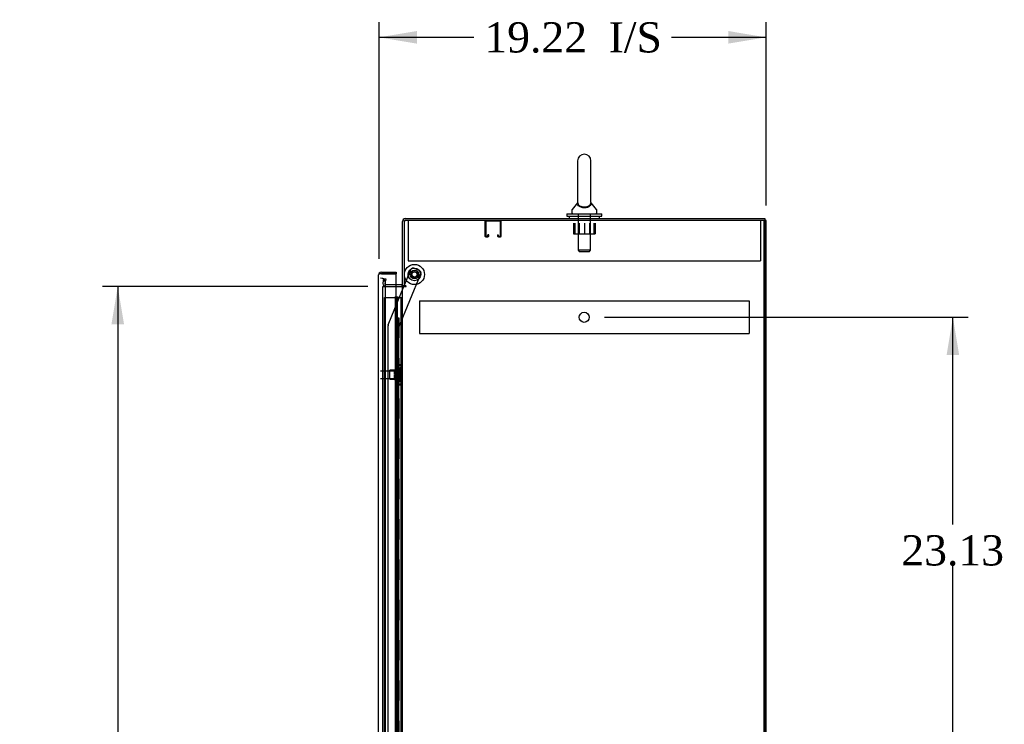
# Model space of a CAD drawing. Header units: inches. Extents: x 1 to 299, y -2 to 199.
# Tile 10 of 12: x 131 to 179, y 103 to 138. Entities that reach past the tile are written whole.
import ezdxf
from ezdxf.enums import TextEntityAlignment as Align
from ezdxf.lldxf.tags import DXFTag

# ---------------------------------------------------------------- set-up
doc = ezdxf.new("R2010")
doc.units = ezdxf.units.IN
doc.header["$MEASUREMENT"] = 0
for name, color, linetype in [('COM50677-2', 7, 'Continuous'), ('COM53964-1', 7, 'Continuous'), ('COM70215', 7, 'Continuous'), ('COM70220', 7, 'Continuous'), ('COM70759', 7, 'Continuous'), ('COM70763-1', 7, 'Continuous'), ('COM70764-1', 7, 'Continuous'), ('COM70839-1', 7, 'Continuous'), ('COM71202-1', 7, 'Continuous'), ('COM71206-1', 7, 'Continuous'), ('Default', 7, 'Continuous'), ('NTS18024', 7, 'Continuous'), ('NTS18147', 7, 'Continuous'), ('ROL87452', 7, 'Continuous'), ('RVT17786', 7, 'Continuous'), ('SCS86415', 7, 'Continuous'), ('STD26122', 7, 'Continuous'), ('WAF25376', 7, 'Continuous'), ('WAF25377', 7, 'Continuous'), ('WAM254785', 7, 'Continuous'), ('WAM30038', 7, 'Continuous')]:
    doc.layers.add(name, color=color, linetype=linetype)
doc.styles.add('SEACAD_Times_New_Roman', font='times.ttf')
tags = doc.linetypes.add('HIDDEN2', pattern=[0.1875, 0.125, -0.0625]).pattern_tags.tags
tags[6:7] = [DXFTag(74, 4), DXFTag(75, 0), DXFTag(340, '0'), DXFTag(46, 0.0), DXFTag(50, 0.0), DXFTag(44, 0.0), DXFTag(45, 0.0)]
tags[4:5] = [DXFTag(74, 4), DXFTag(75, 0), DXFTag(340, '0'), DXFTag(46, 0.0), DXFTag(50, 0.0), DXFTag(44, 0.0), DXFTag(45, 0.0)]
doc.dimstyles.new('HAMMOND_(STH_-_300x200)', dxfattribs={"dimtxt": 1.5, "dimasz": 1.875, "dimexe": 0.75, "dimexo": 0.75, "dimgap": 0.375, "dimtad": 0, "dimtih": 1, "dimtoh": 1, "dimzin": 0, "dimdsep": 46, "dimtxsty": 'SEACAD_Times_New_Roman', "dimblk1": '_SE_FILLED', "dimblk2": '_SE_FILLED', "dimsah": 1, "dimcen": 0.75, "dimadec": 0, "dimazin": 0, "dimtfac": 0.8, "dimtofl": 0, "dimtmove": 0, "dimatfit": 3, "dimfxl": 1, "dimtolj": 1, "dimtzin": 0, "dimarcsym": 0})

# ---------------------------------------------------------------- blocks, each defined once
blk = doc.blocks.new('SE3')
at = {"layer": 'COM50677-2', "color": 7, "linetype": 'HIDDEN2'}
for p, q in [((149.839, 128.029), (149.839, 127.844)), ((149.839, 127.844), (149.839, 126.029)), ((167.339, 128.029), (167.339, 127.844)), ((167.339, 127.844), (167.339, 126.029)), ((149.839, 126.029), (167.339, 126.029))]:
    blk.add_line(p, q, dxfattribs=at)
at = {"layer": 'COM53964-1', "color": 7, "linetype": 'HIDDEN2'}
for p, q in [((150.4, 124.038), (150.4, 123.9)), ((150.4, 124.038), (166.775, 124.038)), ((150.4, 123.9), (150.4, 122.551)), ((166.775, 124.038), (166.775, 123.9)), ((166.775, 123.9), (166.775, 122.551)), ((150.4, 122.551), (150.4, 122.413)), ((150.4, 122.413), (166.775, 122.413)), ((166.775, 122.551), (166.775, 122.413))]:
    blk.add_line(p, q, dxfattribs=at)
blk.add_circle((158.587, 123.225), 0.25, dxfattribs=at)
at = {"layer": 'COM70215', "color": 7, "linetype": 'HIDDEN2'}
for p, q in [((153.652, 127.986), (153.652, 127.259)), ((153.692, 127.986), (153.692, 127.259)), ((154.422, 127.989), (153.695, 127.989)), ((154.425, 127.259), (154.425, 127.986)), ((154.465, 127.259), (154.465, 127.986)), ((153.695, 127.256), (153.797, 127.256)), ((153.695, 127.216), (153.797, 127.216)), ((153.8, 127.259), (153.8, 127.31)), ((153.84, 127.31), (153.8, 127.31)), ((153.84, 127.259), (153.84, 127.31)), ((154.277, 127.31), (154.277, 127.259)), ((154.277, 127.31), (154.317, 127.31)), ((154.317, 127.31), (154.317, 127.259)), ((154.32, 127.256), (154.422, 127.256)), ((154.32, 127.216), (154.422, 127.216))]:
    blk.add_line(p, q, dxfattribs=at)
for centre, radius, start, end in [((153.695, 127.986), 0.043, 90, 180), ((153.695, 127.986), 0.003, 90, 180), ((154.422, 127.986), 0.043, 0, 90), ((154.422, 127.986), 0.003, 0, 90), ((153.695, 127.259), 0.043, 180, 270), ((153.695, 127.259), 0.003, 180, 270), ((153.797, 127.259), 0.003, 270, 0), ((153.797, 127.259), 0.043, 270, 0), ((154.32, 127.259), 0.043, 180, 270), ((154.32, 127.259), 0.003, 180, 270), ((154.422, 127.259), 0.003, 270, 0), ((154.422, 127.259), 0.043, 270, 0)]:
    blk.add_arc(centre, radius, start, end, dxfattribs=at)
at = {"layer": 'COM70220', "color": 7, "linetype": 'HIDDEN2'}
for p, q in [((148.715, 124.669), (148.715, 124.919)), ((148.715, 75.737), (148.715, 124.669))]:
    blk.add_line(p, q, dxfattribs=at)
blk.add_arc((148.465, 124.919), 0.25, 0, 90, dxfattribs=at)
at = {"layer": 'COM70759', "color": 7, "linetype": 'HIDDEN2'}
for p, q in [((148.664, 124.203), (149.179, 124.203)), ((148.664, 76.203), (148.664, 124.203)), ((149.179, 124.203), (149.204, 124.203)), ((149.197, 124.212), (149.197, 124.238)), ((149.197, 124.238), (149.247, 124.238)), ((149.247, 124.212), (149.197, 124.212)), ((149.204, 76.203), (149.204, 124.203)), ((149.259, 124.203), (149.204, 124.203)), ((149.209, 124.212), (149.209, 76.203)), ((149.247, 124.238), (149.272, 124.238)), ((149.247, 124.212), (149.272, 124.212)), ((149.259, 124.203), (149.301, 124.203)), ((149.259, 123.203), (149.259, 124.203)), ((149.272, 124.238), (149.322, 124.238)), ((149.322, 124.212), (149.272, 124.212)), ((149.301, 124.203), (149.495, 124.203)), ((149.301, 123.203), (149.301, 124.203)), ((149.309, 76.203), (149.309, 124.212)), ((149.322, 124.238), (149.322, 124.212)), ((149.495, 124.203), (149.557, 124.203)), ((149.495, 76.203), (149.495, 124.203)), ((149.557, 76.203), (149.557, 124.203)), ((149.204, 123.203), (149.259, 123.203)), ((149.249, 123.203), (149.376, 123.203)), ((149.249, 122.203), (149.249, 123.203)), ((149.346, 122.203), (149.346, 123.203)), ((149.371, 123.203), (149.371, 122.203)), ((149.376, 122.203), (149.376, 123.203)), ((149.204, 122.203), (149.259, 122.203)), ((149.249, 122.203), (149.376, 122.203)), ((149.259, 121.203), (149.259, 122.203)), ((149.301, 121.203), (149.301, 122.203)), ((149.204, 121.203), (149.259, 121.203)), ((149.249, 121.203), (149.376, 121.203)), ((149.249, 120.203), (149.249, 121.203)), ((149.346, 120.203), (149.346, 121.203)), ((149.371, 121.203), (149.371, 120.203)), ((149.376, 120.203), (149.376, 121.203)), ((149.204, 120.203), (149.259, 120.203)), ((149.249, 120.203), (149.376, 120.203)), ((149.259, 119.203), (149.259, 120.203)), ((149.301, 119.203), (149.301, 120.203)), ((149.204, 119.203), (149.259, 119.203)), ((149.249, 119.203), (149.376, 119.203)), ((149.249, 118.203), (149.249, 119.203)), ((149.346, 118.203), (149.346, 119.203)), ((149.371, 119.203), (149.371, 118.203)), ((149.376, 118.203), (149.376, 119.203)), ((149.204, 118.203), (149.259, 118.203)), ((149.249, 118.203), (149.376, 118.203)), ((149.259, 117.203), (149.259, 118.203)), ((149.301, 117.203), (149.301, 118.203)), ((149.204, 117.203), (149.259, 117.203)), ((149.249, 117.203), (149.376, 117.203)), ((149.249, 116.203), (149.249, 117.203)), ((149.346, 116.203), (149.346, 117.203)), ((149.371, 117.203), (149.371, 116.203)), ((149.376, 116.203), (149.376, 117.203)), ((149.204, 116.203), (149.259, 116.203)), ((149.249, 116.203), (149.376, 116.203)), ((149.259, 115.203), (149.259, 116.203)), ((149.301, 115.203), (149.301, 116.203)), ((149.204, 115.203), (149.259, 115.203)), ((149.249, 115.203), (149.376, 115.203)), ((149.249, 114.203), (149.249, 115.203)), ((149.346, 114.203), (149.346, 115.203)), ((149.371, 115.203), (149.371, 114.203)), ((149.376, 114.203), (149.376, 115.203)), ((149.204, 114.203), (149.259, 114.203)), ((149.249, 114.203), (149.376, 114.203)), ((149.259, 113.203), (149.259, 114.203)), ((149.301, 113.203), (149.301, 114.203)), ((149.204, 113.203), (149.259, 113.203)), ((149.249, 113.203), (149.376, 113.203)), ((149.249, 112.203), (149.249, 113.203)), ((149.346, 112.203), (149.346, 113.203)), ((149.371, 113.203), (149.371, 112.203)), ((149.376, 112.203), (149.376, 113.203)), ((149.204, 112.203), (149.259, 112.203)), ((149.249, 112.203), (149.376, 112.203)), ((149.259, 111.203), (149.259, 112.203)), ((149.301, 111.203), (149.301, 112.203)), ((149.204, 111.203), (149.259, 111.203)), ((149.249, 111.203), (149.376, 111.203)), ((149.249, 110.203), (149.249, 111.203)), ((149.346, 110.203), (149.346, 111.203)), ((149.371, 111.203), (149.371, 110.203)), ((149.376, 110.203), (149.376, 111.203)), ((149.204, 110.203), (149.259, 110.203)), ((149.249, 110.203), (149.376, 110.203)), ((149.259, 109.203), (149.259, 110.203)), ((149.301, 109.203), (149.301, 110.203)), ((149.204, 109.203), (149.259, 109.203)), ((149.249, 109.203), (149.376, 109.203)), ((149.249, 108.203), (149.249, 109.203)), ((149.346, 108.203), (149.346, 109.203)), ((149.371, 109.203), (149.371, 108.203)), ((149.376, 108.203), (149.376, 109.203)), ((149.204, 108.203), (149.259, 108.203)), ((149.249, 108.203), (149.376, 108.203)), ((149.259, 107.203), (149.259, 108.203)), ((149.301, 107.203), (149.301, 108.203)), ((149.204, 107.203), (149.259, 107.203)), ((149.249, 107.203), (149.376, 107.203)), ((149.249, 106.203), (149.249, 107.203)), ((149.346, 106.203), (149.346, 107.203)), ((149.371, 107.203), (149.371, 106.203)), ((149.376, 106.203), (149.376, 107.203)), ((149.204, 106.203), (149.259, 106.203)), ((149.249, 106.203), (149.376, 106.203)), ((149.259, 105.203), (149.259, 106.203)), ((149.301, 105.203), (149.301, 106.203)), ((149.204, 105.203), (149.259, 105.203)), ((149.249, 105.203), (149.376, 105.203)), ((149.249, 104.203), (149.249, 105.203)), ((149.346, 104.203), (149.346, 105.203)), ((149.371, 105.203), (149.371, 104.203)), ((149.376, 104.203), (149.376, 105.203)), ((149.204, 104.203), (149.259, 104.203)), ((149.249, 104.203), (149.376, 104.203)), ((149.259, 103.203), (149.259, 104.203)), ((149.301, 103.203), (149.301, 104.203)), ((149.204, 103.203), (149.259, 103.203)), ((149.249, 103.203), (149.376, 103.203)), ((149.249, 102.203), (149.249, 103.203)), ((149.346, 102.203), (149.346, 103.203)), ((149.371, 103.203), (149.371, 102.203)), ((149.376, 102.203), (149.376, 103.203))]:
    blk.add_line(p, q, dxfattribs=at)
at = {"layer": 'COM70763-1', "color": 7, "linetype": 'HIDDEN2'}
blk.add_line((167.522, 68.159), (167.522, 128.029), dxfattribs=at)
at = {"layer": 'COM70763-1', "color": 7, "linetype": 'Continuous'}
for p, q in [((167.617, 128.029), (167.557, 128.029)), ((167.617, 68.159), (167.617, 128.029))]:
    blk.add_line(p, q, dxfattribs=at)
at = {"layer": 'COM70764-1', "color": 7, "linetype": 'Continuous'}
for p, q in [((149.7, 128.124), (167.557, 128.124)), ((167.557, 128.124), (167.557, 128.029)), ((149.557, 124.779), (149.557, 127.981)), ((149.509, 124.844), (149.245, 124.844)), ((149.652, 124.779), (149.557, 124.779))]:
    blk.add_line(p, q, dxfattribs=at)
at = {"layer": 'COM70764-1', "color": 7, "linetype": 'HIDDEN2'}
for p, q in [((148.59, 124.899), (148.592, 124.917)), ((148.592, 124.917), (148.632, 125.145)), ((148.632, 125.145), (148.726, 125.129)), ((148.726, 125.129), (148.686, 124.9)), ((148.686, 124.9), (148.686, 124.882)), ((149.245, 124.844), (148.733, 124.844))]:
    blk.add_line(p, q, dxfattribs=at)
at = {"layer": 'COM70764-1', "color": 7, "linetype": 'Continuous'}
for centre, radius, start, end in [((149.7, 127.981), 0.143, 90, 180), ((149.509, 124.892), 0.048, 270, 0), ((149.509, 124.892), 0.143, 270, 307.7949)]:
    blk.add_arc(centre, radius, start, end, dxfattribs=at)
at = {"layer": 'COM70764-1', "color": 7, "linetype": 'HIDDEN2'}
for centre, radius, start, end in [((149.7, 127.981), 0.048, 90, 180), ((148.733, 124.892), 0.143, 177.2132, 270), ((148.733, 124.892), 0.048, 191.9667, 270)]:
    blk.add_arc(centre, radius, start, end, dxfattribs=at)
at = {"layer": 'COM70839-1', "color": 7, "linetype": 'HIDDEN2'}
for p, q in [((149.372, 122.73), (150.471, 125.386)), ((149.645, 124.779), (149.981, 125.589)), ((150.144, 125.657), (150.404, 125.55)), ((148.851, 122.858), (149.633, 124.749)), ((148.854, 102.228), (148.841, 122.81)), ((149.385, 100.853), (149.372, 122.73))]:
    blk.add_line(p, q, dxfattribs=at)
at = {"layer": 'COM70839-1', "color": 7, "linetype": 'Continuous'}
blk.add_line((149.633, 124.749), (149.645, 124.779), dxfattribs=at)
at = {"layer": 'COM70839-1', "color": 7, "linetype": 'HIDDEN2'}
blk.add_circle((150.152, 125.35), 0.129, dxfattribs=at)
for centre, start, end in [((150.096, 125.542), 67.5224, 157.5224), ((150.356, 125.434), 337.5224, 67.5224), ((148.966, 122.81), 157.5224, 180.0344)]:
    blk.add_arc(centre, 0.125, start, end, dxfattribs=at)
at = {"layer": 'COM71202-1', "color": 7, "linetype": 'Continuous'}
for p, q in [((148.37, 75.08), (148.37, 125.326)), ((148.37, 125.326), (148.37, 125.326)), ((148.37, 125.326), (148.37, 125.326)), ((148.37, 125.326), (148.37, 125.326)), ((148.451, 125.374), (148.4, 125.413)), ((148.513, 125.374), (148.4, 125.374)), ((148.513, 125.374), (148.451, 125.374)), ((148.513, 125.469), (149.245, 125.469)), ((148.513, 125.374), (148.513, 125.374)), ((148.513, 125.374), (149.245, 125.374)), ((149.245, 125.374), (148.513, 125.374)), ((149.245, 125.469), (149.245, 125.374)), ((149.245, 75.032), (149.245, 125.374))]:
    blk.add_line(p, q, dxfattribs=at)
for start, end in [(142.4964, 179.8439), (179.9238, 180), (90, 142.4964)]:
    blk.add_arc((148.513, 125.326), 0.143, start, end, dxfattribs=at)
blk.add_open_spline([(148.4, 125.374), (148.39, 125.366), (148.383, 125.358), (148.375, 125.346), (148.373, 125.342), (148.371, 125.334), (148.37, 125.33), (148.37, 125.326)], degree=3, knots=[0, 0, 0, 0, 0.5, 0.5, 0.75, 0.75, 1, 1, 1, 1], dxfattribs=at)
at = {"layer": 'COM71206-1', "color": 7, "linetype": 'Continuous'}
for p, q in [((167.557, 128.029), (149.652, 128.029)), ((149.652, 124.779), (149.652, 128.029)), ((167.557, 68.159), (167.557, 128.029)), ((149.245, 124.749), (149.509, 124.749)), ((149.557, 124.749), (149.509, 124.749)), ((149.557, 124.749), (149.7, 124.749)), ((149.557, 75.439), (149.557, 124.749)), ((149.73, 124.779), (149.652, 124.779)), ((149.7, 124.749), (149.73, 124.749))]:
    blk.add_line(p, q, dxfattribs=at)
at = {"layer": 'COM71206-1', "color": 7, "linetype": 'HIDDEN2'}
for p, q in [((148.59, 124.749), (149.245, 124.749)), ((148.59, 75.439), (148.59, 124.749))]:
    blk.add_line(p, q, dxfattribs=at)
at = {"layer": 'COM71206-1', "color": 7, "linetype": 'Continuous'}
blk.add_arc((149.73, 124.764), 0.015, 270, 90, dxfattribs=at)
at = {"layer": 'NTS18024', "color": 7, "linetype": 'HIDDEN2'}
for p, q in [((158.054, 127.904), (158.054, 127.359)), ((158.124, 127.904), (158.124, 127.359)), ((158.326, 127.904), (158.326, 127.359)), ((158.594, 127.904), (158.594, 127.359)), ((158.852, 127.904), (158.852, 127.359)), ((159.054, 127.904), (159.054, 127.359)), ((159.127, 127.904), (159.127, 127.359)), ((158.054, 127.359), (158.326, 127.359)), ((158.326, 127.359), (158.852, 127.359)), ((158.852, 127.359), (159.127, 127.359))]:
    blk.add_line(p, q, dxfattribs=at)
at = {"layer": 'NTS18147', "color": 7, "linetype": 'HIDDEN2'}
for p, q in [((149.374, 120.869), (149.374, 120.874)), ((149.437, 120.874), (149.374, 120.874)), ((149.374, 120.869), (149.374, 120.68)), ((149.374, 120.869), (149.437, 120.869)), ((149.437, 120.869), (149.437, 120.874)), ((149.499, 120.72), (149.499, 120.775)), ((148.936, 120.154), (148.936, 120.594)), ((149.374, 120.594), (148.936, 120.594)), ((149.374, 120.68), (149.374, 120.562)), ((149.437, 120.68), (149.374, 120.68)), ((149.374, 120.562), (149.374, 120.185)), ((149.374, 120.562), (149.437, 120.562)), ((149.437, 120.562), (149.437, 120.68)), ((148.936, 120.154), (149.374, 120.154)), ((149.374, 120.185), (149.374, 120.067)), ((149.437, 120.185), (149.374, 120.185)), ((149.374, 120.067), (149.374, 119.878)), ((149.374, 120.067), (149.437, 120.067)), ((149.374, 119.878), (149.374, 119.874)), ((149.437, 119.878), (149.374, 119.878)), ((149.374, 119.874), (149.437, 119.874)), ((149.437, 120.067), (149.437, 120.185)), ((149.437, 119.878), (149.437, 119.874)), ((149.499, 119.973), (149.499, 120.027))]:
    blk.add_line(p, q, dxfattribs=at)
blk.add_arc((149.18, 120.374), 0.318, 323.6338, 36.3662, dxfattribs=at)
for centre, start_param, end_param in [((149.18, 120.775), 2.506883, 3.776302), ((149.18, 120.72), 2.506883, 3.141593), ((149.18, 120.027), 3.141593, 3.776302), ((149.18, 119.973), 2.506883, 3.776302)]:
    blk.add_ellipse(centre, major_axis=(-0.318, 0), ratio=0.5, start_param=start_param, end_param=end_param, dxfattribs=at)
at = {"layer": 'ROL87452', "color": 7, "linetype": 'HIDDEN2'}
for radius in [0.5, 0.206]:
    blk.add_circle((150.152, 125.35), radius, dxfattribs=at)
at = {"layer": 'RVT17786', "color": 7, "linetype": 'HIDDEN2'}
blk.add_circle((150.152, 125.35), 0.217, dxfattribs=at)
at = {"layer": 'SCS86415', "color": 7, "linetype": 'Continuous'}
for p, q in [((158.258, 130.989), (158.258, 128.919)), ((158.92, 128.918), (158.92, 130.989)), ((158.249, 128.908), (157.978, 128.581)), ((159.2, 128.581), (158.929, 128.908)), ((157.964, 128.543), (157.964, 128.424)), ((159.214, 128.424), (159.214, 128.543))]:
    blk.add_line(p, q, dxfattribs=at)
at = {"layer": 'SCS86415', "color": 7, "linetype": 'HIDDEN2'}
for p, q in [((158.277, 128.364), (158.277, 126.549)), ((158.901, 126.549), (158.901, 128.364)), ((158.901, 126.549), (158.277, 126.549)), ((158.277, 126.549), (158.337, 126.489)), ((158.337, 126.489), (158.841, 126.489)), ((158.841, 126.489), (158.901, 126.549))]:
    blk.add_line(p, q, dxfattribs=at)
at = {"layer": 'SCS86415', "color": 7, "linetype": 'Continuous'}
for centre, radius, start, end in [((158.589, 130.989), 0.331, 0, 180), ((158.024, 128.543), 0.06, 140.3214, 180), ((158.024, 128.424), 0.06, 180, 270), ((159.154, 128.424), 0.06, 270, 0), ((159.154, 128.543), 0.06, 0, 39.6786)]:
    blk.add_arc(centre, radius, start, end, dxfattribs=at)
for points, knots in [([(158.927, 128.911), (158.927, 128.911), (158.928, 128.906), (158.928, 128.89), (158.928, 128.877), (158.923, 128.835), (158.912, 128.804), (158.866, 128.745), (158.831, 128.717), (158.735, 128.675), (158.673, 128.661), (158.543, 128.657), (158.477, 128.666), (158.398, 128.694), (158.374, 128.705), (158.334, 128.73), (158.317, 128.743), (158.276, 128.787), (158.261, 128.818), (158.252, 128.862), (158.25, 128.876), (158.25, 128.899), (158.251, 128.908), (158.251, 128.91), (158.251, 128.911), (158.251, 128.911)], [0.318155, 0.318155, 0.318155, 0.318155, 0.34375, 0.34375, 0.375, 0.375, 0.4375, 0.4375, 0.5, 0.5, 0.5625, 0.5625, 0.625, 0.625, 0.65625, 0.65625, 0.6875, 0.6875, 0.75, 0.75, 0.78125, 0.78125, 0.8125, 0.8125, 0.818429, 0.818429, 0.818429, 0.818429]), ([(158.258, 128.922), (158.258, 128.913), (158.258, 128.898), (158.268, 128.856), (158.281, 128.827), (158.331, 128.775), (158.368, 128.75), (158.469, 128.714), (158.533, 128.704), (158.663, 128.706), (158.725, 128.718), (158.822, 128.757), (158.856, 128.782), (158.902, 128.835), (158.913, 128.863), (158.921, 128.906), (158.921, 128.922), (158.92, 128.927)], [0.2064317, 0.2064317, 0.2064317, 0.2064317, 0.25, 0.25, 0.3125, 0.3125, 0.375, 0.375, 0.4375, 0.4375, 0.5, 0.5, 0.5625, 0.5625, 0.625, 0.625, 0.6743973, 0.6743973, 0.6743973, 0.6743973])]:
    blk.add_open_spline(points, degree=3, knots=knots, dxfattribs=at)
at = {"layer": 'STD26122', "color": 7, "linetype": 'HIDDEN2'}
for p, q in [((149.43, 120.559), (148.465, 120.559)), ((149.43, 120.559), (149.43, 120.189)), ((149.465, 120.524), (149.43, 120.559)), ((149.465, 120.224), (149.465, 120.524)), ((148.465, 120.189), (149.43, 120.189)), ((149.43, 120.189), (149.465, 120.224))]:
    blk.add_line(p, q, dxfattribs=at)
at = {"layer": 'WAF25376', "color": 7, "linetype": 'HIDDEN2'}
for radius in [0.315, 0.14]:
    blk.add_circle((150.152, 125.35), radius, dxfattribs=at)
at = {"layer": 'WAF25377', "color": 7, "linetype": 'Continuous'}
for p, q in [((157.714, 128.364), (159.464, 128.364)), ((157.714, 128.364), (157.714, 128.249)), ((157.714, 128.249), (159.464, 128.249)), ((159.464, 128.249), (159.464, 128.364))]:
    blk.add_line(p, q, dxfattribs=at)
at = {"layer": 'WAM254785', "color": 7, "linetype": 'Continuous'}
for p, q in [((157.839, 128.249), (157.839, 128.124)), ((159.339, 128.124), (159.339, 128.249))]:
    blk.add_line(p, q, dxfattribs=at)
at = {"layer": 'WAM30038', "color": 7, "linetype": 'HIDDEN2'}
for p, q in [((149.161, 120.547), (149.161, 120.602)), ((149.206, 120.576), (149.161, 120.547)), ((149.161, 120.523), (149.206, 120.551)), ((149.161, 120.547), (149.177, 120.535)), ((149.161, 120.391), (149.161, 120.523)), ((149.206, 120.391), (149.161, 120.391)), ((149.161, 120.225), (149.161, 120.356)), ((149.161, 120.356), (149.206, 120.356)), ((149.177, 120.535), (149.216, 120.559)), ((149.225, 119.999), (149.225, 120.749)), ((149.249, 120.749), (149.225, 120.749)), ((149.249, 119.999), (149.249, 120.749)), ((149.206, 120.196), (149.161, 120.225)), ((149.177, 120.213), (149.161, 120.2)), ((149.161, 120.145), (149.161, 120.2)), ((149.161, 120.2), (149.206, 120.172)), ((149.215, 120.188), (149.177, 120.213)), ((149.225, 119.999), (149.249, 119.999))]:
    blk.add_line(p, q, dxfattribs=at)
for centre, radius, start, end in [((148.64, 121.277), 0.85, 311.7058, 313.4493), ((149.207, 120.373), 0.0181, 1.7718, 93.073), ((149.207, 120.374), 0.0182, 267.1609, 357.9942), ((148.637, 119.468), 0.854, 46.5547, 48.2901)]:
    blk.add_arc(centre, radius, start, end, dxfattribs=at)
for points, knots in [([(149.161, 120.602), (149.174, 120.613), (149.186, 120.625), (149.199, 120.636), (149.201, 120.638), (149.204, 120.64), (149.206, 120.642)], [0, 0, 0, 0, 0.858552, 0.858552, 0.858552, 1, 1, 1, 1]), ([(149.219, 120.581), (149.219, 120.581), (149.218, 120.581), (149.214, 120.58), (149.21, 120.578), (149.206, 120.576)], [0.4389304, 0.4389304, 0.4389304, 0.4389304, 0.5, 0.5, 1, 1, 1, 1]), ([(149.206, 120.551), (149.208, 120.552), (149.21, 120.554), (149.214, 120.557), (149.216, 120.56), (149.22, 120.564), (149.221, 120.566), (149.224, 120.571), (149.225, 120.574), (149.225, 120.576)], [0, 0, 0, 0, 0.25, 0.25, 0.5, 0.5, 0.75, 0.75, 1, 1, 1, 1]), ([(149.206, 120.105), (149.204, 120.107), (149.201, 120.109), (149.199, 120.111), (149.186, 120.123), (149.174, 120.134), (149.161, 120.145)], [0, 0, 0, 0, 0.141448, 0.141448, 0.141448, 1, 1, 1, 1]), ([(149.225, 120.172), (149.225, 120.174), (149.224, 120.176), (149.221, 120.181), (149.22, 120.184), (149.214, 120.19), (149.21, 120.194), (149.206, 120.196)], [0, 0, 0, 0, 0.25, 0.25, 0.5, 0.5, 1, 1, 1, 1]), ([(149.206, 120.172), (149.208, 120.17), (149.21, 120.169), (149.214, 120.167), (149.216, 120.167), (149.218, 120.167), (149.219, 120.167), (149.219, 120.167)], [0, 0, 0, 0, 0.25, 0.25, 0.5, 0.5, 0.5626015, 0.5626015, 0.5626015, 0.5626015])]:
    blk.add_open_spline(points, degree=3, knots=knots, dxfattribs=at)
blk = doc.blocks.new('DMBLK4735')
at = {"layer": 'Default', "linetype": 'Continuous'}
for points in [[(177.205, 121.35), (176.892, 123.225), (176.58, 121.35)], [(177.205, 101.97), (176.58, 101.97), (176.892, 100.095)]]:
    blk.add_hatch(color=7, dxfattribs=at).paths.add_polyline_path(points)
at = {"layer": 'Default', "color": 7, "linetype": 'Continuous'}
for p, q in [((159.587, 123.225), (177.642, 123.225)), ((176.892, 112.935), (176.892, 123.225)), ((176.892, 100.095), (176.892, 110.91)), ((159.587, 100.095), (177.642, 100.095))]:
    blk.add_line(p, q, dxfattribs=at)
at = {"layer": 'Default', "color": 7, "linetype": 'Continuous', "style": 'SEACAD_Times_New_Roman'}
blk.add_text('23.13', height=1.5, dxfattribs=at).set_placement((174.333, 112.41), align=Align.TOP_LEFT)
blk = doc.blocks.new('_SE_FILLED')
at = {"color": 0}
blk.add_line((0, 0), (-1, 0), dxfattribs=at)
blk.add_solid([(0, 0), (-1, -0.1665), (-1, 0.1665), (0, 0)], dxfattribs=at)
blk = doc.blocks.new('DMBLK4751')
at = {"layer": 'Default', "linetype": 'Continuous'}
for points in [[(135.107, 122.874), (135.732, 122.874), (135.42, 124.749)], [(135.107, 77.314), (135.42, 75.439), (135.732, 77.314)]]:
    blk.add_hatch(color=7, dxfattribs=at).paths.add_polyline_path(points)
at = {"layer": 'Default', "color": 7, "linetype": 'Continuous'}
for p, q in [((147.84, 124.749), (134.67, 124.749)), ((135.42, 124.749), (135.42, 101.369)), ((135.42, 94.319), (135.42, 75.439)), ((147.84, 75.439), (134.67, 75.439))]:
    blk.add_line(p, q, dxfattribs=at)
at = {"layer": 'Default', "color": 7, "linetype": 'Continuous', "style": 'SEACAD_Times_New_Roman'}
for s, p in [('49.31', (132.86, 100.844)), ('DOOR', (132.274, 98.594)), ('OPENING', (130.55, 96.344))]:
    blk.add_text(s, height=1.5, dxfattribs=at).set_placement(p, align=Align.TOP_LEFT)
blk = doc.blocks.new('DMBLK4753')
at = {"layer": 'Default', "linetype": 'Continuous'}
for points in [[(150.275, 137.431), (148.4, 137.118), (150.275, 136.806)], [(165.742, 137.431), (165.742, 136.806), (167.617, 137.118)]]:
    blk.add_hatch(color=7, dxfattribs=at).paths.add_polyline_path(points)
at = {"layer": 'Default', "color": 7, "linetype": 'Continuous'}
for p, q in [((148.4, 126.124), (148.4, 137.868)), ((167.617, 128.779), (167.617, 137.868)), ((153.102, 137.118), (148.4, 137.118)), ((167.617, 137.118), (162.915, 137.118))]:
    blk.add_line(p, q, dxfattribs=at)
at = {"layer": 'Default', "color": 7, "linetype": 'Continuous', "style": 'SEACAD_Times_New_Roman'}
for s, p in [('19.22', (153.627, 137.868)), ('I/S', (159.795, 137.868))]:
    blk.add_text(s, height=1.5, dxfattribs=at).set_placement(p, align=Align.TOP_LEFT)

msp = doc.modelspace()

# ---------------------------------------------------------------- block references
at = {"layer": 'Default'}
msp.add_blockref('SE3', (0, 0), dxfattribs=at)

# ---------------------------------------------------------------- dimensions: what is measured, and where the dimension line sits
at = {"layer": 'Default', "color": 7, "linetype": 'Continuous'}
dim = msp.add_linear_dim(base=(148.4, 137.118), p1=(167.617, 128.029), p2=(148.4, 125.374), text='\\A1;<> I/S', dimstyle='HAMMOND_(STH_-_300x200)', dxfattribs=at)
dim.commit()
dim.dimension.update_dxf_attribs({"geometry": 'DMBLK4753', "text_midpoint": (158.008, 137.118), "dimtype": 160})
for base, p1, p2, angle, text, picture, middle in [((135.42, 124.749), (149.509, 124.749), (149.509, 75.439), 270, '\\A1;<>\\PDOOR\\XOPENING', 'DMBLK4751', (135.42, 100.094)), ((176.892, 100.095), (158.837, 100.095), (158.837, 123.225), 90, '\\A1;<>', 'DMBLK4735', (176.892, 111.66))]:
    dim = msp.add_linear_dim(base=base, p1=p1, p2=p2, angle=angle, text=text, dimstyle='HAMMOND_(STH_-_300x200)', dxfattribs=at)
    dim.commit()
    dim.dimension.update_dxf_attribs({"geometry": picture, "text_midpoint": middle, "dimtype": 161})

doc.saveas('drawing.dxf')
